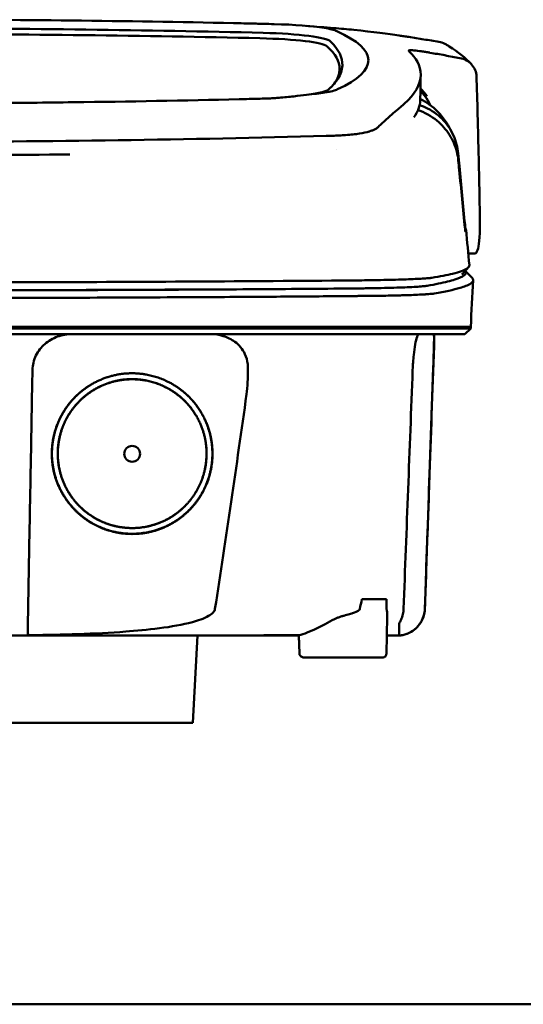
# Model space of a CAD drawing. Header units: millimetres. Extents: x 284 to 884, y -27 to 895.
# Tile 11 of 12: x 600 to 670, y 758 to 895. Entities that reach past the tile are written whole.
import ezdxf

# ---------------------------------------------------------------- set-up
doc = ezdxf.new("R2010")
doc.units = ezdxf.units.MM
doc.layers.add('Visible (ISO)', color=7, linetype='Continuous', lineweight=50)

msp = doc.modelspace()

# ---------------------------------------------------------------- linework, layer by layer
at = {"layer": 'Visible (ISO)'}
for p, q in [((629.55, 894.16), (629.54, 894.16)), ((630.36, 883.63), (630.35, 883.63)), ((644.17, 878.61), (644.16, 878.61)), ((662.94, 862.27), (662.06, 862.27)), ((661.65, 859.88), (662.59, 858.89)), ((584.33, 852.1), (645.97, 852.1)), ((646.06, 852.1), (645.97, 852.1)), ((646.06, 852.1), (657.02, 852.1)), ((657.05, 852.1), (657.02, 852.1)), ((657.05, 852.1), (662.4, 852.1)), ((662.4, 851.9), (661.59, 851.1)), ((662.4, 851.9), (662.4, 852.1)), ((657.33, 850.59), (657.36, 850.59)), ((647.33, 814.38), (650.72, 814.38)), ((650.72, 806.82), (650.85, 812.01)), ((623.93, 797.27), (624.57, 809.35)), ((634.05, 809.43), (634.05, 809.35)), ((638.59, 809.35), (634.05, 809.35)), ((650.25, 806.33), (639.31, 806.33)), ((623.93, 797.27), (544.72, 797.27)), ((595.9, 758.3), (748.33, 758.3))]:
    msp.add_line(p, q, dxfattribs=at)
for centre, major_axis, ratio, start_param, end_param in [((584.41, 865.42), (250.22, 0.01), 0.116796, 1.389456, 1.570517), ((584.26, 868.41), (225.49, 0), 0.110939, 1.349997, 1.570873), ((529.71, 840.08), (491.04, 0), 0.112496, 1.354332, 1.357413), ((632.79, 892.73), (11.4, 0), 0.116501, 0.614123, 1.36031), ((632.61, 892.71), (11.62, 0.01), 0.117057, 0.249938, 0.614067), ((507.3, 889.03), (140.93, -0.03), 0.116446, 6.036732, 6.532603), ((584.24, 868.38), (227.22, 0), 0.106767, 1.353676, 1.570775), ((630.61, 890.82), (11.96, 0), 0.106769, 0.116759, 1.353619), ((631, 891.49), (12.06, 0), 0.112737, 0.11229, 1.349826), ((397.98, 887.83), (246.27, 0), 0.106767, 0.000001, 0.119511), ((396.73, 888.83), (247.9, -0.4), 0.112494, 6.278818, 6.39844), ((327.25, 841.79), (328.58, 44.87), 0.123507, 0.082944, 0.095023), ((-998.36, 848.08), (1662.18, -0.15), 0.85466, 0.02543, 0.027339), ((632.49, 885.35), (11.83, -0.02), 0.1161, 5.67706, 6.03839), ((649.46, 879.8), (8, 0), 0.941628, 0.410478, 0.600203), ((399.8, 883.53), (255.61, 0), 0.112496, 6.200345, 6.281111), ((642.37, 880.13), (7.02, -0.25), 0.209962, 5.741321, 5.773176), ((401.83, 865.5), (259.92, 0), 0.034069, 6.257756, 6.307803), ((641.98, 858.25), (-15.81, -0.25), 0.013999, 4.418519, 4.469043), ((652.65, 857.83), (4.06, 0.09), 0.066213, 5.851345, 5.864487), ((528.17, 906.52), (131.69, -46.07), 0.097566, 6.101307, 6.105634), ((644.64, 857.57), (8.72, 0.05), 0.01813, 4.865307, 4.874761), ((644.89, 857.68), (9.38, -0.13), 0.138927, 4.85562, 4.864897), ((653.2, 857.77), (4.54, -0.85), 0.14797, 5.883025, 5.89552), ((714.19, 851.35), (-100.95, -2891.75), 0.019629, 4.713161, 4.713335), ((397.88, 813.02), (258.16, 0.02), 0.00001, 6.282407, 6.282422), ((633.95, 809.35), (0.392, 0), 0.000189, 2.574212, 2.713359)]:
    msp.add_ellipse(centre, major_axis=major_axis, ratio=ratio, start_param=start_param, end_param=end_param, dxfattribs=at)
msp.add_ellipse((615.51, 834.52), major_axis=(0, 1.1), ratio=0.999962, dxfattribs=at)
for points, degree, knots in [([(629.55, 894.16), (630.49, 894.14), (631.43, 894.12), (632.81, 894.09), (633, 894.08), (633.69, 894.07)], 3, [0, 0, 0, 0, 0.2875768, 0.2875768, 0.4241939, 0.4241939, 0.4241939, 0.4241939]), ([(652.46, 892.44), (651.02, 892.66), (648.86, 892.96), (645.31, 893.32), (644.37, 893.4), (643.43, 893.48)], 3, [-1.440036, -1.440036, -1.440036, -1.440036, -0.642113, -0.642113, -0.360667, -0.360667, -0.360667, -0.360667]), ([(652.5, 892.44), (652.72, 892.41), (652.94, 892.37), (653.38, 892.31), (653.6, 892.28), (653.81, 892.25)], 3, [-0.1345748, -0.1345748, -0.1345748, -0.1345748, -0.0679854, -0.0679854, -0.0000014, -0.0000014, -0.0000014, -0.0000014]), ([(653.81, 892.25), (654.51, 892.14), (655.21, 892.03), (656.6, 891.8), (657.3, 891.69), (658, 891.57)], 3, [-0.4238688, -0.4238688, -0.4238688, -0.4238688, -0.2121683, -0.2121683, -0.0000057, -0.0000057, -0.0000057, -0.0000057]), ([(653.81, 892.25), (653.81, 892.25), (653.81, 892.25), (653.81, 892.25), (653.81, 892.25), (653.81, 892.25)], 3, [-0.0004547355, -0.0004547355, -0.0004547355, -0.0004547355, -0.000271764, -0.000271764, -0.0001436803, -0.0001436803, -0.0001436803, -0.0001436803]), ([(653.81, 890.33), (653.78, 890.37), (653.83, 890.39), (654.08, 890.41), (654.27, 890.41), (654.52, 890.39)], 3, [-0.2425146, -0.2425146, -0.2425146, -0.2425146, -0.1218064, -0.1218064, 0, 0, 0, 0]), ([(653.83, 890.3), (653.82, 890.31), (653.82, 890.31), (653.81, 890.32), (653.81, 890.32), (653.81, 890.33)], 3, [-0.02379966, -0.02379966, -0.02379966, -0.02379966, -0.01189775, -0.01189775, 0, 0, 0, 0]), ([(654.6, 890.38), (654.86, 890.36), (655.19, 890.32), (655.74, 890.24), (655.94, 890.21), (656.35, 890.15), (656.55, 890.11), (656.76, 890.08)], 3, [-0.2554395, -0.2554395, -0.2554395, -0.2554395, -0.1295137, -0.1295137, -0.0635227, -0.0635227, 0, 0, 0, 0]), ([(659.05, 891.18), (658.97, 891.23), (658.9, 891.27), (658.56, 891.43), (658.28, 891.52), (658, 891.57)], 3, [0.246521, 0.246521, 0.246521, 0.246521, 0.2758807, 0.2758807, 0.3733983, 0.3733983, 0.3733983, 0.3733983]), ([(652.61, 882.47), (654.29, 883.82), (655.23, 885.17), (655.65, 887.89), (655.01, 889.01), (654.25, 889.86)], 3, [-4.346663, -4.346663, -4.346663, -4.346663, -2.419846, -2.419846, -0.37687, -0.37687, -0.37687, -0.37687]), ([(660.89, 889.32), (660.2, 889.45), (659.51, 889.58), (658.14, 889.83), (657.45, 889.95), (656.76, 890.07)], 3, [-0.4226271, -0.4226271, -0.4226271, -0.4226271, -0.2111495, -0.2111495, -0.0002764, -0.0002764, -0.0002764, -0.0002764]), ([(660.89, 889.32), (661.21, 889.27), (661.51, 889.16), (662.06, 888.86), (662.31, 888.67), (662.73, 888.22), (662.89, 887.95), (663.13, 887.38), (663.19, 887.07), (663.2, 886.77)], 3, [0.0000001, 0.0000001, 0.0000001, 0.0000001, 0.0969079, 0.0969079, 0.1954042, 0.1954042, 0.2999147, 0.2999147, 0.4078288, 0.4078288, 0.4078288, 0.4078288]), ([(644.62, 888.31), (644.6, 887.69), (644.39, 887.06), (643.74, 886.06), (643.43, 885.68), (642.96, 885.22), (642.86, 885.12), (642.64, 884.91), (642.5, 884.8), (641.29, 884.48), (640.56, 884.36), (639.66, 884.25)], 3, [-5.749402, -5.749402, -5.749402, -5.749402, -2.990939, -2.990939, -1.325537, -1.325537, -0.909235, -0.909235, -0.401118, -0.401118, -0.000028, -0.000028, -0.000028, -0.000028]), ([(655.44, 885.14), (655.57, 885), (655.7, 884.85), (655.92, 884.6), (656.01, 884.49), (656.25, 884.21), (656.36, 884.07), (656.37, 884.06)], 3, [0.2220516, 0.2220516, 0.2220516, 0.2220516, 0.2910621, 0.2910621, 0.3393663, 0.3393663, 0.4191002, 0.4191002, 0.4191002, 0.4191002]), ([(630.35, 883.63), (622.73, 883.44), (615.09, 883.3), (603.55, 883.16), (599.71, 883.12), (593.92, 883.09), (591.99, 883.08), (588.2, 883.07), (586.39, 883.06), (584.49, 883.06)], 3, [-4.786373, -4.786373, -4.786373, -4.786373, -2.390488, -2.390488, -1.196233, -1.196233, -0.59699, -0.59699, -0.02494, -0.02494, -0.02494, -0.02494]), ([(633.25, 883.7), (633.19, 883.7), (633.12, 883.69), (632.15, 883.67), (631.26, 883.65), (630.36, 883.63)], 3, [-0.2961372, -0.2961372, -0.2961372, -0.2961372, -0.2753203, -0.2753203, 0, 0, 0, 0]), ([(635.86, 883.83), (635.64, 883.81), (635.42, 883.8), (634.94, 883.77), (634.72, 883.75), (634.51, 883.74)], 3, [-0.50387247, -0.50387247, -0.50387247, -0.50387247, -0.45983504, -0.45983504, -0.4114315, -0.4114315, -0.4114315, -0.4114315]), ([(639.66, 884.25), (639.12, 884.17), (638.52, 884.09), (637.25, 883.95), (636.57, 883.89), (635.86, 883.83)], 3, [-0.4693062, -0.4693062, -0.4693062, -0.4693062, -0.2338119, -0.2338119, 0, 0, 0, 0]), ([(642.21, 884.55), (641.86, 884.49), (641.47, 884.44), (640.62, 884.34), (640.16, 884.29), (639.66, 884.25)], 3, [0, 0, 0, 0, 0.1862934, 0.1862934, 0.373657, 0.373657, 0.373657, 0.373657]), ([(663.29, 884.05), (663.37, 881.21), (663.44, 878.37), (663.57, 872.68), (663.63, 869.84), (663.67, 867)], 3, [0.000092, 0.000092, 0.000092, 0.000092, 0.998221, 0.998221, 1.99626, 1.99626, 1.99626, 1.99626]), ([(652.61, 882.47), (652.47, 882.35), (652.33, 882.23), (652.03, 881.98), (651.87, 881.85), (651.71, 881.72)], 3, [0, 0, 0, 0, 0.2796752, 0.2796752, 0.5576135, 0.5576135, 0.5576135, 0.5576135]), ([(660.68, 875.13), (660.6, 875.97), (660.38, 876.81), (659.7, 878.37), (659.24, 879.09), (658.11, 880.38), (657.38, 881.01), (655.98, 881.79), (655.5, 881.98), (655.1, 882.12)], 3, [-0.7071846, -0.7071846, -0.7071846, -0.7071846, -0.5257935, -0.5257935, -0.3432663, -0.3432663, -0.157236, -0.157236, -0.0552414, -0.0552414, -0.0552414, -0.0552414]), ([(660.66, 876.12), (660.58, 876.97), (660.36, 877.81), (659.67, 879.36), (659.21, 880.07), (658.08, 881.3), (657.34, 881.9), (656.04, 882.56), (655.67, 882.7), (655.33, 882.81)], 3, [0, 0, 0, 0, 0.2574331, 0.2574331, 0.513221, 0.513221, 0.7737087, 0.7737087, 0.8833633, 0.8833633, 0.8833633, 0.8833633]), ([(651.71, 881.72), (651.39, 881.45), (651.05, 881.14), (650.54, 880.68), (650.39, 880.54), (650.23, 880.4)], 3, [0, 0, 0, 0, 0.5552811, 0.5552811, 0.7859676, 0.7859676, 0.7859676, 0.7859676]), ([(649.24, 879.53), (649.14, 879.47), (649.03, 879.42), (648.77, 879.3), (648.62, 879.25), (648.47, 879.2)], 3, [0, 0, 0, 0, 0.0956462, 0.0956462, 0.1913091, 0.1913091, 0.1913091, 0.1913091]), ([(649.24, 879.53), (649.31, 879.57), (649.37, 879.61), (649.48, 879.69), (649.52, 879.73), (649.57, 879.77)], 3, [-0.1224987, -0.1224987, -0.1224987, -0.1224987, -0.0612768, -0.0612768, 0, 0, 0, 0]), ([(584.57, 877.74), (594.25, 877.74), (603.93, 877.81), (623.26, 878.08), (632.89, 878.28), (642.4, 878.54)], 3, [-5.838765, -5.838765, -5.838765, -5.838765, -2.931647, -2.931647, 0, 0, 0, 0]), ([(644.16, 878.61), (643.87, 878.6), (643.58, 878.58), (643, 878.56), (642.7, 878.55), (642.4, 878.54)], 3, [0.0010258, 0.0010258, 0.0010258, 0.0010258, 0.0919929, 0.0919929, 0.1847322, 0.1847322, 0.1847322, 0.1847322]), ([(644.17, 878.61), (644.32, 878.62), (644.47, 878.63), (644.78, 878.64), (644.93, 878.65), (645.08, 878.66)], 3, [-0.09692418, -0.09692418, -0.09692418, -0.09692418, -0.04843685, -0.04843685, 0, 0, 0, 0]), ([(645.08, 878.66), (645.78, 878.71), (646.43, 878.78), (647.53, 878.95), (647.99, 879.05), (648.35, 879.16)], 3, [-0.4625677, -0.4625677, -0.4625677, -0.4625677, -0.2330564, -0.2330564, -0.0223869, -0.0223869, -0.0223869, -0.0223869]), ([(661.61, 866.22), (661.35, 868.93), (661.09, 871.64), (660.83, 874.35), (660.77, 874.94), (660.72, 875.53), (660.66, 876.12)], 3, [0.478961, 0.478961, 0.478961, 0.478961, 8.650914, 8.650914, 8.650914, 10.427613, 10.427613, 10.427613, 10.427613]), ([(661.61, 865.72), (661.34, 868.43), (661.08, 871.13), (660.81, 873.84), (660.77, 874.27), (660.72, 874.7), (660.68, 875.13)], 3, [0.46186, 0.46186, 0.46186, 0.46186, 8.654063, 8.654063, 8.654063, 9.958979, 9.958979, 9.958979, 9.958979]), ([(661.67, 865.72), (661.67, 865.72), (661.67, 865.73), (661.66, 865.78), (661.66, 865.81), (661.65, 865.9), (661.64, 865.95), (661.63, 866.03), (661.63, 866.07), (661.62, 866.14), (661.62, 866.18), (661.61, 866.22)], 3, [0, 0, 0, 0, 0.01893043, 0.01893043, 0.03701692, 0.03701692, 0.05933152, 0.05933152, 0.07460682, 0.07460682, 0.08989797, 0.08989797, 0.08989797, 0.08989797]), ([(663.67, 867), (663.69, 866.29), (663.68, 865.64), (663.63, 864.31), (663.57, 863.7), (663.4, 862.85), (663.3, 862.57), (663.12, 862.34), (663.06, 862.29), (662.97, 862.27), (662.96, 862.27), (662.94, 862.27)], 3, [0.000001, 0.000001, 0.000001, 0.000001, 0.24889, 0.24889, 0.568691, 0.568691, 0.841683, 0.841683, 0.983465, 0.983465, 1.012053, 1.012053, 1.012053, 1.012053]), ([(661.67, 865.28), (661.67, 865.28), (661.66, 865.28), (661.66, 865.32), (661.65, 865.35), (661.64, 865.42), (661.64, 865.47), (661.63, 865.55), (661.62, 865.58), (661.62, 865.65), (661.61, 865.68), (661.61, 865.72)], 3, [-0.06070109, -0.06070109, -0.06070109, -0.06070109, -0.04973489, -0.04973489, -0.03788451, -0.03788451, -0.02141751, -0.02141751, -0.01070474, -0.01070474, 0, 0, 0, 0]), ([(662.22, 860.66), (662.23, 860.51), (662.12, 860.35), (661.89, 860.2), (661.53, 859.95), (660.85, 859.71), (659.88, 859.47), (659.11, 859.28), (658.15, 859.09), (657, 858.9)], 3, [51.780318, 51.780318, 51.780318, 51.780318, 65.647729, 65.647729, 65.647729, 87.530305, 87.530305, 87.530305, 104.770272, 104.770272, 104.770272, 104.770272]), ([(656.37, 857.8), (656.94, 857.9), (657.46, 857.99), (657.94, 858.09), (658.87, 858.28), (659.62, 858.47), (660.21, 858.66), (660.79, 858.84), (661.21, 859.03), (661.46, 859.22), (661.71, 859.41), (661.79, 859.61), (661.7, 859.8), (661.68, 859.82), (661.67, 859.85), (661.65, 859.87)], 3, [0, 0, 0, 0, 0.00852217, 0.00852217, 0.00852217, 0.0248771, 0.0248771, 0.0248771, 0.04123203, 0.04123203, 0.04123203, 0.05758697, 0.05758697, 0.05758697, 0.05986236, 0.05986236, 0.05986236, 0.05986236]), ([(645.79, 858.53), (638.68, 858.47), (631.47, 858.42), (624.24, 858.38), (617.01, 858.34), (609.7, 858.31), (602.39, 858.29), (596.39, 858.28), (590.35, 858.27), (584.33, 858.27)], 3, [0, 0, 0, 0, 21.882576, 21.882576, 21.882576, 43.765152, 43.765152, 43.765152, 61.766885, 61.766885, 61.766885, 61.766885]), ([(646.05, 857.42), (646.09, 857.42), (646.12, 857.42), (646.15, 857.42), (646.22, 857.42), (646.29, 857.42), (646.36, 857.42), (646.43, 857.42), (646.49, 857.43), (646.56, 857.43), (646.73, 857.43), (646.91, 857.43), (647.08, 857.43), (647.25, 857.43), (647.42, 857.44), (647.59, 857.44), (647.92, 857.44), (648.26, 857.45), (648.58, 857.45), (649.23, 857.46), (649.86, 857.48), (650.46, 857.49), (651.05, 857.5), (651.62, 857.52), (652.15, 857.54), (652.68, 857.55), (653.17, 857.57), (653.62, 857.59), (654.06, 857.61), (654.47, 857.63), (654.82, 857.65), (655.18, 857.68), (655.49, 857.7), (655.74, 857.72), (655.99, 857.75), (656.2, 857.77), (656.35, 857.79)], 3, [0, 0, 0, 0, 0.00010295, 0.00010295, 0.00010295, 0.00031548, 0.00031548, 0.00031548, 0.000528, 0.000528, 0.000528, 0.00106596, 0.00106596, 0.00106596, 0.00160392, 0.00160392, 0.00160392, 0.00267984, 0.00267984, 0.00267984, 0.00483168, 0.00483168, 0.00483168, 0.00698352, 0.00698352, 0.00698352, 0.00913536, 0.00913536, 0.00913536, 0.01128719, 0.01128719, 0.01128719, 0.01343903, 0.01343903, 0.01343903, 0.01559087, 0.01559087, 0.01559087, 0.01559087]), ([(656.88, 858.88), (656.74, 858.86), (656.56, 858.85), (656.33, 858.83), (656.1, 858.81), (655.82, 858.79), (655.5, 858.77), (655.19, 858.76), (654.82, 858.74), (654.43, 858.72), (654.03, 858.7), (653.59, 858.69), (653.12, 858.67), (652.65, 858.66), (652.14, 858.64), (651.6, 858.63), (651.07, 858.61), (650.5, 858.6), (649.91, 858.59), (649.32, 858.58), (648.7, 858.57), (648.07, 858.56), (647.58, 858.55), (647.07, 858.54), (646.56, 858.54)], 3, [0, 0, 0, 0, 1.921104, 1.921104, 1.921104, 3.842208, 3.842208, 3.842208, 5.763312, 5.763312, 5.763312, 7.684416, 7.684416, 7.684416, 9.60552, 9.60552, 9.60552, 11.526625, 11.526625, 11.526625, 13.447729, 13.447729, 13.447729, 14.949954, 14.949954, 14.949954, 14.949954]), ([(657.35, 856.72), (658.1, 856.85), (658.78, 856.98), (659.97, 857.24), (660.49, 857.37), (661.22, 857.59), (661.48, 857.68), (662, 857.88), (662.23, 858), (662.63, 858.27), (662.74, 858.43), (662.74, 858.69), (662.69, 858.79), (662.59, 858.89)], 3, [-6.886177, -6.886177, -6.886177, -6.886177, -6.165652, -6.165652, -5.441648, -5.441648, -4.957438, -4.957438, -4.310444, -4.310444, -3.446201, -3.446201, -2.886006, -2.886006, -2.886006, -2.886006]), ([(584.33, 857.16), (588.72, 857.16), (593.13, 857.16), (597.52, 857.17), (602.96, 857.18), (608.4, 857.2), (613.81, 857.22), (619.22, 857.24), (624.62, 857.27), (629.98, 857.3), (634.49, 857.33), (638.98, 857.36), (643.43, 857.4), (644.28, 857.41), (645.13, 857.41), (645.97, 857.42)], 3, [0, 0, 0, 0, 0.01320302, 0.01320302, 0.01320302, 0.02955506, 0.02955506, 0.02955506, 0.04590711, 0.04590711, 0.04590711, 0.05964326, 0.05964326, 0.05964326, 0.06225916, 0.06225916, 0.06225916, 0.06225916]), ([(628.86, 857.3), (627.27, 857.29), (625.68, 857.28), (624.09, 857.28), (616.88, 857.24), (609.6, 857.21), (602.32, 857.19), (596.34, 857.18), (590.33, 857.17), (584.33, 857.17)], 3, [17.040997, 17.040997, 17.040997, 17.040997, 21.882576, 21.882576, 21.882576, 43.765152, 43.765152, 43.765152, 61.766885, 61.766885, 61.766885, 61.766885]), ([(584.33, 856.11), (586.28, 856.11), (588.22, 856.11), (592.13, 856.11), (594.08, 856.11), (599.93, 856.12), (603.83, 856.13), (610.32, 856.15), (612.91, 856.16), (618.09, 856.19), (620.67, 856.2), (625.18, 856.22), (627.11, 856.23), (631.92, 856.26), (634.8, 856.28), (639.09, 856.31), (640.52, 856.33), (642.66, 856.34), (643.37, 856.35), (644.44, 856.36), (644.79, 856.36), (645.33, 856.36), (645.5, 856.37), (645.77, 856.37), (645.86, 856.37), (646.05, 856.37), (646.14, 856.37), (646.21, 856.37)], 3, [-4.030061, -4.030061, -4.030061, -4.030061, -3.653231, -3.653231, -3.275977, -3.275977, -2.520565, -2.520565, -2.016634, -2.016634, -1.51279, -1.51279, -1.135053, -1.135053, -0.568897, -0.568897, -0.286119, -0.286119, -0.144824, -0.144824, -0.074201, -0.074201, -0.038896, -0.038896, -0.021246, -0.021246, 0, 0, 0, 0]), ([(646.3, 856.37), (646.48, 856.37), (646.65, 856.38), (647, 856.38), (647.18, 856.38), (647.47, 856.38), (647.58, 856.38), (647.86, 856.39), (648.01, 856.39), (648.37, 856.39), (648.58, 856.39), (649.05, 856.4), (649.32, 856.4), (649.95, 856.41), (650.3, 856.42), (651.1, 856.43), (651.54, 856.44), (652.21, 856.46), (652.45, 856.46), (652.95, 856.48), (653.21, 856.49), (653.71, 856.5), (653.95, 856.51), (654.58, 856.53), (654.95, 856.55), (655.41, 856.57), (655.53, 856.58), (655.85, 856.59), (656.03, 856.6), (656.33, 856.62), (656.45, 856.63), (656.73, 856.65), (656.88, 856.67), (657.13, 856.69), (657.24, 856.71), (657.33, 856.72)], 3, [-1.675078, -1.675078, -1.675078, -1.675078, -1.620697, -1.620697, -1.565777, -1.565777, -1.528877, -1.528877, -1.479343, -1.479343, -1.412749, -1.412749, -1.323055, -1.323055, -1.202102, -1.202102, -1.038984, -1.038984, -0.945175, -0.945175, -0.837697, -0.837697, -0.730315, -0.730315, -0.543129, -0.543129, -0.473441, -0.473441, -0.352446, -0.352446, -0.262698, -0.262698, -0.12999, -0.12999, 0, 0, 0, 0]), ([(662.4, 851.9), (662.4, 851.9), (662.37, 851.9), (662.22, 851.9), (662.05, 851.9), (661.54, 851.9), (661.17, 851.9), (660.46, 851.9), (660.18, 851.9), (659.56, 851.9), (659.21, 851.9), (658.41, 851.9), (657.97, 851.9), (657.35, 851.9), (657.09, 851.9), (656.88, 851.9), (656.81, 851.9), (656.6, 851.9), (656.45, 851.9), (656.2, 851.9), (656.11, 851.9), (655.87, 851.9), (655.71, 851.9), (655.35, 851.9), (655.15, 851.9), (654.77, 851.9), (654.59, 851.9), (654.13, 851.9), (653.84, 851.9), (653.32, 851.9), (653.1, 851.9), (652.64, 851.9), (652.4, 851.9), (652.01, 851.9), (651.86, 851.9), (651.52, 851.9), (651.32, 851.9), (650.86, 851.9), (650.6, 851.9), (650.16, 851.9), (649.98, 851.9), (649.41, 851.9), (649.01, 851.9), (647.27, 851.9), (646.54, 851.9), (642.18, 851.9), (639.68, 851.9), (634.81, 851.9), (632.45, 851.9), (625.65, 851.9), (621.2, 851.9), (614.77, 851.9), (612.81, 851.9), (609.01, 851.9), (607.18, 851.9), (603.61, 851.9), (601.88, 851.9), (593.67, 851.9), (587.17, 851.9), (578.24, 851.9), (575.8, 851.9), (569.09, 851.9), (564.83, 851.9), (558.98, 851.9), (557.38, 851.9), (553.01, 851.9), (550.23, 851.9), (543.29, 851.9), (539.14, 851.9), (530.88, 851.9), (526.77, 851.9), (522.68, 851.9)], 3, [4.259276, 4.259276, 4.259276, 4.259276, 4.670353, 4.670353, 5.333093, 5.333093, 6.087544, 6.087544, 6.48643, 6.48643, 6.916955, 6.916955, 7.375465, 7.375465, 7.508459, 7.508459, 7.569769, 7.569769, 7.664913, 7.664913, 7.713725, 7.713725, 7.791614, 7.791614, 7.873119, 7.873119, 7.940289, 7.940289, 8.037054, 8.037054, 8.105988, 8.105988, 8.173685, 8.173685, 8.21539, 8.21539, 8.267249, 8.267249, 8.334795, 8.334795, 8.377608, 8.377608, 8.47358, 8.47358, 8.783476, 8.783476, 9.196774, 9.196774, 9.584439, 9.584439, 10.310287, 10.310287, 10.628298, 10.628298, 10.925673, 10.925673, 11.204895, 11.204895, 12.251527, 12.251527, 12.644845, 12.644845, 13.333545, 13.333545, 13.591652, 13.591652, 14.043256, 14.043256, 14.721038, 14.721038, 15.399535, 15.399535, 15.399535, 15.399535]), ([(661.59, 851.1), (661.59, 851.1), (661.58, 851.1), (661.56, 851.1), (661.47, 851.1), (661.22, 851.1), (660.8, 851.1), (660.37, 851.1), (659.78, 851.1), (659.02, 851.1), (658.64, 851.1), (658.22, 851.1), (657.76, 851.1), (657.53, 851.1), (657.28, 851.1), (657.03, 851.1), (656.9, 851.1), (656.78, 851.1), (656.64, 851.1), (656.58, 851.1), (656.51, 851.1), (656.45, 851.1), (656.41, 851.1), (656.38, 851.1), (656.34, 851.1), (656.33, 851.1), (656.31, 851.1), (656.29, 851.1), (656.28, 851.1), (656.28, 851.1), (656.27, 851.1), (656.26, 851.1), (656.26, 851.1), (656.26, 851.1), (656.25, 851.1), (656.25, 851.1), (656.24, 851.1), (656.24, 851.1), (656.24, 851.1), (656.23, 851.1), (656.23, 851.1), (656.22, 851.1), (656.22, 851.1), (656.21, 851.1), (656.21, 851.1), (656.2, 851.1), (656.19, 851.1), (656.18, 851.1), (656.16, 851.1), (656.14, 851.1), (656.11, 851.1), (656.08, 851.1), (656.04, 851.1), (655.99, 851.1), (655.94, 851.1), (655.89, 851.1), (655.84, 851.1), (655.78, 851.1), (655.66, 851.1), (655.53, 851.1), (655.39, 851.1), (655.11, 851.1), (654.77, 851.1), (654.39, 851.1), (654.01, 851.1), (653.58, 851.1), (653.11, 851.1), (652.64, 851.1), (652.13, 851.1), (651.58, 851.1), (651.04, 851.1), (650.45, 851.1), (649.83, 851.1), (649.22, 851.1), (648.58, 851.1), (647.91, 851.1), (647.58, 851.1), (647.24, 851.1), (646.9, 851.1), (646.73, 851.1), (646.56, 851.1), (646.39, 851.1), (646.21, 851.1), (646.04, 851.1), (645.86, 851.1), (645.77, 851.1), (645.68, 851.1), (645.58, 851.1), (645.37, 851.1), (645.17, 851.1), (644.96, 851.1), (644.61, 851.1), (644.26, 851.1), (643.92, 851.1), (643.57, 851.1), (643.22, 851.1), (642.87, 851.1), (642.28, 851.1), (641.69, 851.1), (641.1, 851.1), (640.51, 851.1), (639.92, 851.1), (639.33, 851.1), (638.14, 851.1), (636.96, 851.1), (635.77, 851.1), (633.11, 851.1), (630.42, 851.1), (627.74, 851.1), (625.05, 851.1), (622.36, 851.1), (619.66, 851.1), (614.27, 851.1), (608.83, 851.1), (603.4, 851.1), (600.69, 851.1), (597.96, 851.1), (595.24, 851.1), (592.52, 851.1), (589.79, 851.1), (587.07, 851.1), (585.45, 851.1), (583.84, 851.1), (582.23, 851.1), (578.59, 851.1), (574.96, 851.1), (571.33, 851.1), (565.89, 851.1), (560.45, 851.1), (555.04, 851.1), (549.63, 851.1), (544.23, 851.1), (538.86, 851.1), (533.5, 851.1), (528.16, 851.1), (522.87, 851.1)], 3, [0.3330934, 0.3330934, 0.3330934, 0.3330934, 0.3372182, 0.3372182, 0.3372182, 0.3535986, 0.3535986, 0.3535986, 0.369979, 0.369979, 0.369979, 0.3781692, 0.3781692, 0.3781692, 0.3822643, 0.3822643, 0.3822643, 0.3843118, 0.3843118, 0.3843118, 0.3853356, 0.3853356, 0.3853356, 0.3858475, 0.3858475, 0.3858475, 0.3861034, 0.3861034, 0.3861034, 0.3862314, 0.3862314, 0.3862314, 0.3862954, 0.3862954, 0.3862954, 0.3863594, 0.3863594, 0.3863594, 0.3863968, 0.3863968, 0.3863968, 0.3864806, 0.3864806, 0.3864806, 0.3865644, 0.3865644, 0.3865644, 0.386732, 0.386732, 0.386732, 0.3870672, 0.3870672, 0.3870672, 0.3876065, 0.3876065, 0.3876065, 0.3881457, 0.3881457, 0.3881457, 0.3892243, 0.3892243, 0.3892243, 0.3913814, 0.3913814, 0.3913814, 0.3935385, 0.3935385, 0.3935385, 0.3956955, 0.3956955, 0.3956955, 0.3978526, 0.3978526, 0.3978526, 0.4000097, 0.4000097, 0.4000097, 0.4010883, 0.4010883, 0.4010883, 0.4016275, 0.4016275, 0.4016275, 0.4021668, 0.4021668, 0.4021668, 0.4024603, 0.4024603, 0.4024603, 0.4030994, 0.4030994, 0.4030994, 0.404178, 0.404178, 0.404178, 0.4052565, 0.4052565, 0.4052565, 0.4070765, 0.4070765, 0.4070765, 0.4088966, 0.4088966, 0.4088966, 0.4125367, 0.4125367, 0.4125367, 0.4207269, 0.4207269, 0.4207269, 0.4289171, 0.4289171, 0.4289171, 0.4452975, 0.4452975, 0.4452975, 0.4534877, 0.4534877, 0.4534877, 0.4616779, 0.4616779, 0.4616779, 0.4665313, 0.4665313, 0.4665313, 0.4774516, 0.4774516, 0.4774516, 0.493832, 0.493832, 0.493832, 0.5102124, 0.5102124, 0.5102124, 0.5265928, 0.5265928, 0.5265928, 0.5265928]), ([(601.7, 846.15), (601.71, 846.49), (601.75, 846.82), (601.91, 847.49), (602.03, 847.83), (602.49, 848.75), (602.91, 849.29), (603.93, 850.18), (604.53, 850.52), (605.82, 850.98), (606.49, 851.1), (607.16, 851.1)], 3, [0, 0, 0, 0, 0.10041, 0.10041, 0.2078888, 0.2078888, 0.4091061, 0.4091061, 0.6152542, 0.6152542, 0.8173443, 0.8173443, 0.8173443, 0.8173443]), ([(626.39, 851.1), (626.98, 851.1), (627.57, 851.01), (628.71, 850.66), (629.25, 850.39), (629.73, 850.04)], 3, [0, 0, 0, 0, 0.1800005, 0.1800005, 0.3619346, 0.3619346, 0.3619346, 0.3619346]), ([(654.36, 846.15), (654.37, 846.5), (654.39, 846.85), (654.44, 847.55), (654.47, 847.89), (654.56, 848.76), (654.63, 849.24), (654.78, 850.11), (654.87, 850.47), (655.02, 850.86), (655.07, 850.96), (655.16, 851.07), (655.19, 851.1), (655.23, 851.1)], 3, [-0.7883901, -0.7883901, -0.7883901, -0.7883901, -0.6831553, -0.6831553, -0.5736049, -0.5736049, -0.3943504, -0.3943504, -0.1984717, -0.1984717, -0.0870001, -0.0870001, -0.000001, -0.000001, -0.000001, -0.000001]), ([(657.29, 851.1), (657.29, 851.1), (657.3, 851.09), (657.3, 851.07), (657.31, 851.05), (657.31, 850.96), (657.32, 850.86), (657.32, 850.47), (657.32, 850.11), (657.3, 849.24), (657.28, 848.76), (657.26, 847.9), (657.25, 847.55), (657.22, 846.85), (657.21, 846.5), (657.2, 846.15)], 3, [-0.7832737, -0.7832737, -0.7832737, -0.7832737, -0.7415068, -0.7415068, -0.6969778, -0.6969778, -0.5858932, -0.5858932, -0.3917749, -0.3917749, -0.2149614, -0.2149614, -0.1053633, -0.1053633, -0.000001, -0.000001, -0.000001, -0.000001]), ([(629.73, 850.04), (630.02, 849.84), (630.29, 849.59), (630.77, 849.02), (630.97, 848.69), (631.33, 847.9), (631.46, 847.43), (631.53, 846.82), (631.54, 846.69), (631.56, 846.37), (631.55, 846.27), (631.55, 846.15)], 3, [-0.2784628, -0.2784628, -0.2784628, -0.2784628, -0.2136443, -0.2136443, -0.1445804, -0.1445804, -0.0574908, -0.0574908, -0.0349911, -0.0349911, -0.0000013, -0.0000013, -0.0000013, -0.0000013]), ([(601.1, 813.04), (601.17, 816.6), (601.23, 820.16), (601.29, 823.73), (601.36, 827.46), (601.43, 831.2), (601.5, 834.94), (601.57, 838.68), (601.63, 842.41), (601.7, 846.15)], 3, [0, 0, 0, 0, 0.01069712, 0.01069712, 0.01069712, 0.02191761, 0.02191761, 0.02191761, 0.03313809, 0.03313809, 0.03313809, 0.03313809]), ([(614.75, 823.45), (612.59, 823.6), (609.62, 825.03), (607.11, 826.98), (604.87, 830.59), (604.2, 834.82), (605.09, 839.04), (607.01, 841.83), (609.52, 844.2), (613.53, 845.68), (615.51, 845.68)], 2, [0.03560342, 0.03560342, 0.03560342, 0.03986742, 0.04212974, 0.04613224, 0.05049814, 0.05455792, 0.05896818, 0.0612576, 0.06577099, 0.0696751, 0.0696751, 0.0696751]), ([(615.51, 845.68), (617.49, 845.67), (620.41, 844.61), (623.6, 842.62), (626.15, 838.5), (626.82, 834.27), (625.94, 830.06), (623.84, 827.03), (621.01, 824.61), (616.84, 823.31), (614.75, 823.45)], 2, [0, 0, 0, 0.00390854, 0.00614111, 0.01128731, 0.01565816, 0.01972254, 0.0241378, 0.02700377, 0.03149312, 0.03560342, 0.03560342, 0.03560342]), ([(631.55, 846.15), (631.54, 845.6), (631.52, 845.01), (631.47, 843.94), (631.42, 843.2), (631.36, 842.77)], 3, [-0.2674541, -0.2674541, -0.2674541, -0.2674541, -0.1303688, -0.1303688, 0, 0, 0, 0]), ([(653.1, 813.04), (653.31, 818.56), (653.52, 824.08), (653.94, 835.11), (654.15, 840.63), (654.36, 846.15)], 3, [0.000009, 0.000009, 0.000009, 0.000009, 1.657189, 1.657189, 3.314368, 3.314368, 3.314368, 3.314368]), ([(657.2, 846.15), (657.07, 842.59), (656.95, 839.03), (656.83, 835.46), (656.7, 831.73), (656.57, 827.99), (656.44, 824.25), (656.31, 820.51), (656.18, 816.78), (656.05, 813.04)], 3, [0, 0, 0, 0, 0.01069684, 0.01069684, 0.01069684, 0.02191762, 0.02191762, 0.02191762, 0.0331384, 0.0331384, 0.0331384, 0.0331384]), ([(613.33, 824.48), (612.13, 824.74), (610.06, 825.74), (607.73, 827.54), (605.66, 830.89), (605.03, 834.81), (605.85, 838.72), (607.64, 841.3), (609.96, 843.5), (613.68, 844.87), (615.51, 844.87)], 2, [0.5336886, 0.5336886, 0.5336886, 0.5719427, 0.604431, 0.6619095, 0.7246066, 0.7829077, 0.8462418, 0.8791193, 0.9439344, 1, 1, 1]), ([(614.81, 824.27), (612.81, 824.41), (610.06, 825.74), (607.73, 827.54), (605.67, 830.89), (605.04, 834.8), (605.86, 838.7), (607.64, 841.28), (609.97, 843.48), (613.68, 844.85), (615.51, 844.85)], 2, [0.03301165, 0.03301165, 0.03301165, 0.03696888, 0.03906844, 0.04278299, 0.04683479, 0.0506025, 0.05469547, 0.05682018, 0.06100885, 0.06463209, 0.06463209, 0.06463209]), ([(615.51, 844.85), (617.35, 844.85), (620.04, 843.86), (623, 842.02), (625.36, 838.21), (625.98, 834.29), (625.16, 830.39), (623.22, 827.59), (620.6, 825.35), (616.74, 824.14), (614.81, 824.27)], 2, [0, 0, 0, 0.00362402, 0.00569407, 0.01046565, 0.01451832, 0.01828683, 0.02238068, 0.02503802, 0.02920056, 0.03301165, 0.03301165, 0.03301165]), ([(615.51, 844.87), (617.35, 844.86), (620.05, 843.87), (623, 842.04), (625.36, 838.22), (625.99, 834.3), (625.17, 830.4), (623.23, 827.59), (620.6, 825.35), (618.13, 824.58), (617.67, 824.48)], 2, [0, 0, 0, 0.0560656, 0.0880905, 0.1619095, 0.2246066, 0.2829077, 0.3462418, 0.3873524, 0.4517493, 0.4663544, 0.4663544, 0.4663544]), ([(614.75, 823.48), (612.59, 823.63), (609.63, 825.06), (607.12, 827), (604.89, 830.62), (604.21, 834.84), (605.1, 839.05), (607.02, 841.83), (608.59, 843.32), (609.4, 843.85)], 2, [0.510709, 0.510709, 0.510709, 0.5719427, 0.604431, 0.6619095, 0.7246066, 0.7829077, 0.8462418, 0.8791193, 0.9072206, 0.9072206, 0.9072206]), ([(621.63, 843.84), (623.67, 842.5), (626.13, 838.52), (626.81, 834.29), (625.92, 830.08), (623.83, 827.06), (621, 824.64), (616.83, 823.34), (614.75, 823.48)], 2, [0.092563, 0.092563, 0.092563, 0.1619095, 0.2246066, 0.2829077, 0.3462418, 0.3873524, 0.4517493, 0.510709, 0.510709, 0.510709]), ([(631.36, 842.77), (630.66, 837.82), (629.95, 832.85), (628.49, 822.95), (627.74, 817.98), (626.98, 813.04)], 3, [0.000001, 0.000001, 0.000001, 0.000001, 1.501899, 1.501899, 3.003575, 3.003575, 3.003575, 3.003575]), ([(601.04, 809.54), (601.04, 809.69), (601.04, 809.9), (601.05, 810.29), (601.06, 810.57), (601.07, 811.1), (601.07, 811.44), (601.09, 812.42), (601.09, 812.71), (601.1, 813.04)], 3, [0.000001, 0.000001, 0.000001, 0.000001, 0.1446056, 0.1446056, 0.3400085, 0.3400085, 0.4829484, 0.4829484, 0.644726, 0.644726, 0.644726, 0.644726]), ([(626.98, 813.04), (626.97, 812.97), (626.95, 812.91), (626.85, 812.71), (626.79, 812.63), (626.55, 812.37), (626.32, 812.21), (625.46, 811.71), (624.57, 811.42), (621.16, 810.5), (617.42, 810.12), (610.42, 809.59), (605.63, 809.48), (601.58, 809.42)], 3, [0.000002, 0.000002, 0.000002, 0.000002, 0.021884, 0.021884, 0.038756, 0.038756, 0.081654, 0.081654, 0.210186, 0.210186, 0.690298, 0.690298, 1.410084, 1.410084, 1.410084, 1.410084]), ([(647.03, 813.04), (647.01, 812.98), (646.96, 812.91), (646.88, 812.85), (646.84, 812.81), (646.79, 812.78), (646.73, 812.75), (646.72, 812.74), (646.7, 812.73), (646.69, 812.73), (646.67, 812.72), (646.65, 812.7), (646.63, 812.69), (646.61, 812.69), (646.59, 812.68), (646.58, 812.67), (646.57, 812.66), (646.56, 812.66), (646.55, 812.65), (646.54, 812.65), (646.54, 812.65), (646.53, 812.65), (646.53, 812.65), (646.52, 812.64), (646.52, 812.64), (646.44, 812.61), (646.35, 812.57), (646.25, 812.53), (646.22, 812.52), (646.19, 812.51), (646.15, 812.5), (646.13, 812.49), (646.11, 812.48), (646.09, 812.48), (646.07, 812.47), (646.04, 812.46), (646.01, 812.45), (645.99, 812.44), (645.98, 812.44), (645.96, 812.43), (645.96, 812.43), (645.95, 812.43), (645.94, 812.42), (645.94, 812.42), (645.93, 812.42), (645.93, 812.42), (645.93, 812.42), (645.92, 812.42), (645.92, 812.42), (645.82, 812.39), (645.71, 812.35), (645.6, 812.32), (645.49, 812.28), (645.36, 812.25), (645.23, 812.21), (645.11, 812.18), (644.98, 812.15), (644.85, 812.11), (644.8, 812.1), (644.75, 812.09), (644.7, 812.08), (644.68, 812.07), (644.66, 812.07), (644.64, 812.06)], 3, [0, 0, 0, 0, 0.125, 0.125, 0.125, 0.1875, 0.1875, 0.1875, 0.1998288, 0.1998288, 0.1998288, 0.21875, 0.21875, 0.21875, 0.234375, 0.234375, 0.234375, 0.2421875, 0.2421875, 0.2421875, 0.2460937, 0.2460937, 0.2460937, 0.25, 0.25, 0.25, 0.375, 0.375, 0.375, 0.4147844, 0.4147844, 0.4147844, 0.4375, 0.4375, 0.4375, 0.46875, 0.46875, 0.46875, 0.484375, 0.484375, 0.484375, 0.4921875, 0.4921875, 0.4921875, 0.4960937, 0.4960937, 0.4960937, 0.5, 0.5, 0.5, 0.6458777, 0.6458777, 0.6458777, 0.796275, 0.796275, 0.796275, 0.9309052, 0.9309052, 0.9309052, 0.980657, 0.980657, 0.980657, 1, 1, 1, 1]), ([(650.84, 812.38), (650.84, 812.42), (650.83, 812.46), (650.82, 812.55), (650.82, 812.59), (650.8, 812.74), (650.78, 812.83), (650.77, 812.91)], 3, [0.000001, 0.000001, 0.000001, 0.000001, 0.0219224, 0.0219224, 0.04372691, 0.04372691, 0.09465012, 0.09465012, 0.09465012, 0.09465012]), ([(656.05, 813.04), (656.03, 812.63), (655.95, 812.22), (655.67, 811.45), (655.45, 811.08), (654.93, 810.44), (654.61, 810.15), (653.91, 809.71), (653.52, 809.55), (652.92, 809.41), (652.71, 809.37), (652.46, 809.36), (652.41, 809.35), (652.31, 809.35), (652.28, 809.35), (652.23, 809.35), (652.23, 809.35), (652.23, 809.35), (652.23, 809.35), (652.23, 809.35), (652.23, 809.35), (652.23, 809.35), (652.23, 809.35), (652.23, 809.35), (652.23, 809.35), (652.23, 809.35)], 3, [0, 0, 0, 0, 0.1224218, 0.1224218, 0.2469459, 0.2469459, 0.3711232, 0.3711232, 0.4952756, 0.4952756, 0.556692, 0.556692, 0.5723047, 0.5723047, 0.5840132, 0.5840132, 0.584562, 0.584562, 0.5847509, 0.5847509, 0.5848454, 0.5848454, 0.584869, 0.584869, 0.5848808, 0.5848808, 0.5848808, 0.5848808]), ([(656.05, 813.04), (656.03, 812.68), (656.01, 812.36), (655.61, 811.33), (655.37, 810.97), (654.81, 810.3), (654.45, 810.05), (653.8, 809.66), (653.4, 809.51), (652.98, 809.42)], 3, [0.0000027, 0.0000027, 0.0000027, 0.0000027, 0.10692, 0.10692, 0.1946951, 0.1946951, 0.3250285, 0.3250285, 0.4961096, 0.4961096, 0.4961096, 0.4961096]), ([(653.1, 813.04), (653.1, 812.99), (653.1, 812.86), (653.06, 812.57), (653.04, 812.45), (653.01, 812.33)], 3, [-0.08915392, -0.08915392, -0.08915392, -0.08915392, -0.03568655, -0.03568655, -0.000001, -0.000001, -0.000001, -0.000001]), ([(638.59, 809.42), (638.96, 809.49), (639.35, 809.61), (640.19, 809.94), (640.65, 810.15), (642.14, 810.88), (643.08, 811.43), (643.79, 811.75)], 3, [-0.43736, -0.43736, -0.43736, -0.43736, -0.3417448, -0.3417448, -0.235453, -0.235453, -0.000001, -0.000001, -0.000001, -0.000001]), ([(643.79, 811.75), (643.92, 811.81), (644.07, 811.87), (644.35, 811.98), (644.5, 812.03), (644.64, 812.06)], 3, [-0.09143325, -0.09143325, -0.09143325, -0.09143325, -0.04551703, -0.04551703, 0, 0, 0, 0]), ([(652.5, 811), (652.5, 811.01), (652.5, 811.02), (652.51, 811.05), (652.51, 811.06), (652.53, 811.09), (652.54, 811.12), (652.57, 811.18), (652.6, 811.23), (652.66, 811.36), (652.71, 811.46), (652.85, 811.79), (652.94, 812.04), (653.01, 812.33)], 3, [-0.2117987, -0.2117987, -0.2117987, -0.2117987, -0.1955184, -0.1955184, -0.1846215, -0.1846215, -0.1669143, -0.1669143, -0.1369043, -0.1369043, -0.0889023, -0.0889023, -0.000001, -0.000001, -0.000001, -0.000001]), ([(652.48, 809.36), (652.48, 809.36), (652.48, 809.36), (652.48, 809.36), (652.48, 809.37), (652.48, 809.39), (652.48, 809.41), (652.48, 809.56), (652.48, 809.69), (652.49, 810.12), (652.49, 810.44), (652.5, 811)], 3, [0.000001, 0.000001, 0.000001, 0.000001, 0.351998, 0.351998, 0.745219, 0.745219, 1.755431, 1.755431, 2.669013, 2.669013, 3.407397, 3.407397, 3.407397, 3.407397]), ([(633.6, 809.35), (631.57, 809.35), (629.54, 809.35), (627.51, 809.35), (627.32, 809.35), (627.13, 809.35), (626.95, 809.35), (625.1, 809.35), (623.25, 809.35), (621.39, 809.35), (619.34, 809.35), (617.29, 809.35), (615.24, 809.35), (614.22, 809.35), (613.19, 809.35), (612.17, 809.35), (611.7, 809.35), (611.23, 809.35), (610.76, 809.35), (610.2, 809.35), (609.64, 809.35), (609.08, 809.35), (606.93, 809.35), (604.77, 809.35), (602.61, 809.35), (599.9, 809.35), (597.17, 809.35), (594.45, 809.35), (593.24, 809.35), (592.03, 809.35), (590.82, 809.35), (590.22, 809.35), (589.61, 809.35), (589.01, 809.35), (588.4, 809.35), (587.8, 809.35), (587.19, 809.35), (586.83, 809.35), (586.47, 809.35), (586.11, 809.35), (585.76, 809.35), (585.4, 809.35), (585.04, 809.35), (584.8, 809.35), (584.56, 809.35), (584.33, 809.35)], 3, [0, 0, 0, 0, 0.125, 0.125, 0.125, 0.1364517, 0.1364517, 0.1364517, 0.25, 0.25, 0.25, 0.375, 0.375, 0.375, 0.4375, 0.4375, 0.4375, 0.4660904, 0.4660904, 0.4660904, 0.5, 0.5, 0.5, 0.6308834, 0.6308834, 0.6308834, 0.7957727, 0.7957727, 0.7957727, 0.8690401, 0.8690401, 0.8690401, 0.9056613, 0.9056613, 0.9056613, 0.942271, 0.942271, 0.942271, 0.9639594, 0.9639594, 0.9639594, 0.9856424, 0.9856424, 0.9856424, 1, 1, 1, 1]), ([(601.04, 809.54), (601.04, 809.53), (601.04, 809.52), (601.06, 809.5), (601.07, 809.49), (601.11, 809.47), (601.15, 809.45), (601.25, 809.44), (601.31, 809.43), (601.44, 809.42), (601.51, 809.42), (601.58, 809.42)], 3, [0.00000001, 0.00000001, 0.00000001, 0.00000001, 0.01067062, 0.01067062, 0.02195436, 0.02195436, 0.04196292, 0.04196292, 0.06222203, 0.06222203, 0.08389165, 0.08389165, 0.08389165, 0.08389165]), ([(634.18, 809.43), (634.16, 809.43), (634.09, 809.43), (633.93, 809.42), (633.88, 809.41), (633.78, 809.4), (633.73, 809.39), (633.65, 809.38), (633.61, 809.37), (633.57, 809.36), (633.56, 809.35), (633.56, 809.35), (633.58, 809.35), (633.6, 809.35)], 3, [0.00000515, 0.00000515, 0.00000515, 0.00000515, 0.0050062, 0.0050062, 0.00908358, 0.00908358, 0.0150606, 0.0150606, 0.0189712, 0.0189712, 0.02166593, 0.02166593, 0.02436083, 0.02436083, 0.02436083, 0.02436083]), ([(633.62, 809.35), (633.75, 809.35), (633.85, 809.35), (634, 809.35), (634.04, 809.35), (634.05, 809.35)], 3, [0.000002, 0.000002, 0.000002, 0.000002, 0.0803067, 0.0803067, 0.1606391, 0.1606391, 0.1606391, 0.1606391]), ([(634.18, 809.43), (634.91, 809.43), (635.65, 809.42), (637.12, 809.42), (637.85, 809.42), (638.59, 809.42)], 3, [0.0000053, 0.0000053, 0.0000053, 0.0000053, 0.2257441, 0.2257441, 0.4515147, 0.4515147, 0.4515147, 0.4515147]), ([(652.23, 809.35), (652.23, 809.35), (652.23, 809.35), (652.23, 809.35), (652.23, 809.35), (652.16, 809.35), (652.03, 809.35), (651.97, 809.35), (651.89, 809.35), (651.8, 809.35), (651.7, 809.35), (651.57, 809.35), (651.42, 809.35), (651.24, 809.35), (651.03, 809.35), (650.78, 809.35)], 3, [0.4998731, 0.4998731, 0.4998731, 0.4998731, 0.5, 0.5, 0.5, 0.625, 0.625, 0.625, 0.6813252, 0.6813252, 0.6813252, 0.75, 0.75, 0.75, 0.8347083, 0.8347083, 0.8347083, 0.8347083]), ([(652.48, 809.36), (652.48, 809.36), (652.48, 809.36), (652.48, 809.36), (652.48, 809.36), (652.48, 809.36), (652.48, 809.36), (652.48, 809.36), (652.49, 809.36), (652.5, 809.36), (652.52, 809.36), (652.58, 809.36), (652.6, 809.37), (652.67, 809.37), (652.72, 809.38), (652.8, 809.39), (652.84, 809.4), (652.91, 809.41), (652.95, 809.42), (652.98, 809.42)], 3, [0.00000086, 0.00000086, 0.00000086, 0.00000086, 0.00087991, 0.00087991, 0.00188199, 0.00188199, 0.00384805, 0.00384805, 0.00956724, 0.00956724, 0.02772656, 0.02772656, 0.03977327, 0.03977327, 0.05676848, 0.05676848, 0.06845989, 0.06845989, 0.07958056, 0.07958056, 0.07958056, 0.07958056]), ([(639.31, 806.33), (639.24, 806.33), (639.17, 806.34), (639.03, 806.38), (638.96, 806.41), (638.85, 806.49), (638.8, 806.54), (638.74, 806.64), (638.72, 806.67), (638.7, 806.75), (638.7, 806.78), (638.69, 806.82)], 3, [-0.0878045, -0.0878045, -0.0878045, -0.0878045, -0.06621311, -0.06621311, -0.04411788, -0.04411788, -0.02304772, -0.02304772, -0.01101055, -0.01101055, 0, 0, 0, 0]), ([(650.25, 806.33), (650.29, 806.33), (650.34, 806.34), (650.43, 806.37), (650.48, 806.39), (650.56, 806.45), (650.59, 806.49), (650.66, 806.57), (650.68, 806.62), (650.71, 806.72), (650.72, 806.77), (650.72, 806.82), (650.72, 806.82), (650.72, 806.82)], 3, [0, 0, 0, 0, 0.2, 0.2, 0.397636, 0.397636, 0.591705, 0.591705, 0.791705, 0.791705, 0.991705, 0.991705, 1, 1, 1, 1])]:
    msp.add_open_spline(points, degree=degree, knots=knots, dxfattribs=at)
for points in [[(639.65, 893.79), (640.96, 893.68), (642.21, 893.57), (643.43, 893.48)], [(652.46, 892.44), (652.48, 892.44), (652.49, 892.44), (652.5, 892.44)], [(654.52, 890.39), (654.54, 890.39), (654.57, 890.39), (654.6, 890.38)], [(659.05, 891.18), (659.18, 891.1), (659.31, 891.03), (659.43, 890.95)], [(659.43, 890.95), (660.63, 890.18), (661.66, 889.37), (662.51, 888.46)], [(644.24, 887.83), (644.24, 887.14), (643.98, 886.44), (643.47, 885.75)], [(655.48, 886.96), (655.45, 885.79), (655.43, 884.63), (655.41, 883.47)], [(634.51, 883.74), (634.02, 883.72), (633.63, 883.71), (633.25, 883.7)], [(655.41, 883.67), (657.1, 882.79), (658.76, 881.39), (660, 878.61)], [(655.43, 884.8), (655.65, 884.57), (655.87, 884.32), (656.07, 884.05)], [(650.23, 880.4), (650, 880.19), (649.78, 879.98), (649.57, 879.77)], [(643.85, 876.69), (643.85, 876.69), (643.85, 876.69), (643.85, 876.69)], [(584.24, 875.87), (591.8, 875.87), (599.36, 875.91), (606.88, 875.99)], [(661.56, 866.21), (661.58, 866.21), (661.6, 866.21), (661.61, 866.22)], [(661.75, 865.53), (661.91, 863.91), (662.06, 862.29), (662.22, 860.66)], [(662.09, 860.36), (661.79, 860.02), (661.48, 859.69), (661.18, 859.35)], [(662.74, 858.57), (662.62, 856.41), (662.51, 854.26), (662.4, 852.1)], [(657.36, 850.59), (656.92, 838.08), (656.48, 825.56), (656.05, 813.04)], [(647.03, 813.04), (647.13, 813.5), (647.23, 813.95), (647.33, 814.38)], [(650.72, 814.38), (650.73, 813.95), (650.75, 813.5), (650.75, 813.04)], [(650.77, 812.91), (650.76, 812.95), (650.75, 813), (650.75, 813.04)], [(650.84, 812.38), (650.85, 812.26), (650.85, 812.13), (650.85, 812.01)], [(652.23, 809.35), (652.22, 809.35), (652.22, 809.35), (652.21, 809.35)]]:
    msp.add_open_spline(points, degree=3, dxfattribs=at)
msp.add_rational_spline([(638.59, 809.42), (638.64, 808.11), (638.69, 806.82)], [1.00059769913, 1.00042998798, 1.00023531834], degree=2, dxfattribs=at)

doc.saveas('drawing.dxf')
